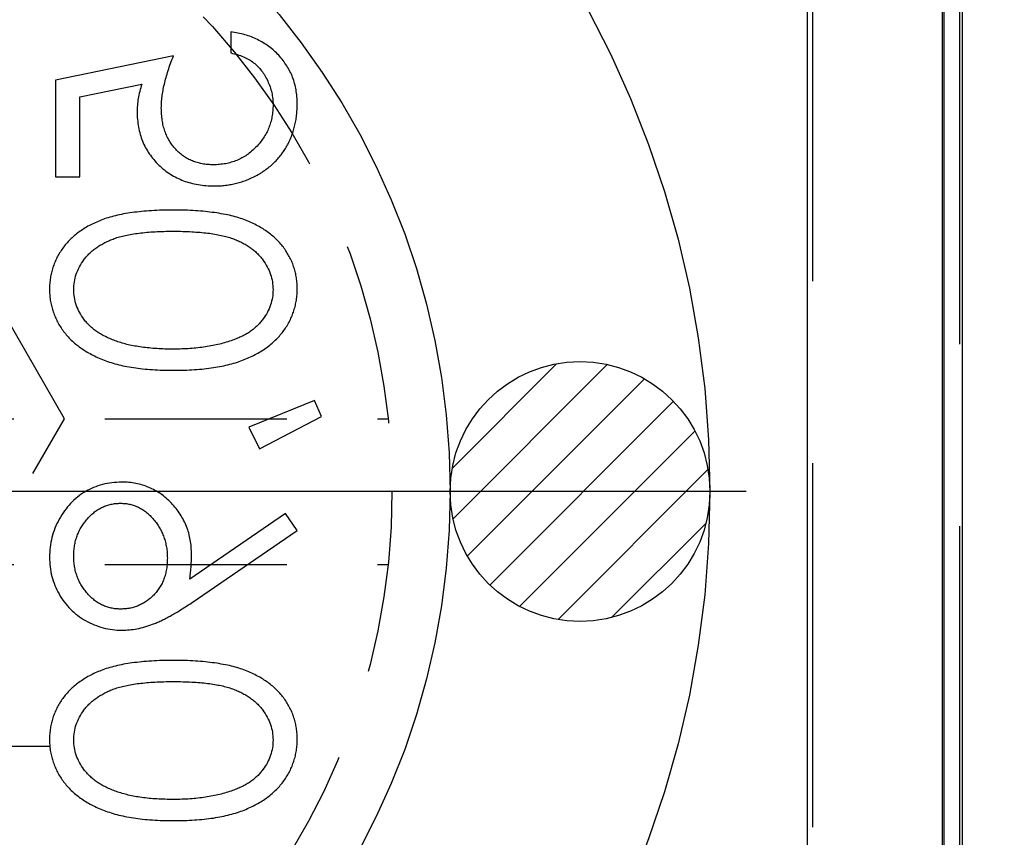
# Model space of a CAD drawing. Extents: x 2651 to 11825, y -3833 to 1075.
# Tile 244 of 256: x 4115 to 4129, y 251 to 262. Entities that reach past the tile are written whole.
import ezdxf

# ---------------------------------------------------------------- set-up
doc = ezdxf.new("R2010")
doc.units = 0
doc.header["$LTSCALE"] = 10
for name, pattern in [('CENTER', [2, 1.25, -0.25, 0.25, -0.25]), ('CNSCEN', [17, 15, -1, 0, -1]), ('CNSHID', [4, 3, -1]), ('DASHED', [0.75, 0.5, -0.25]), ('HIDDEN', [0.375, 0.25, -0.125])]:
    doc.linetypes.add(name, pattern=pattern)
doc.layers.get('0').update_dxf_attribs({"linetype": 'CONTINUOUS'})
doc.layers.get('Defpoints').update_dxf_attribs({"linetype": 'CONTINUOUS'})
for name, color, linetype in [('1', 7, 'CONTINUOUS'), ('COOL', 150, 'HIDDEN'), ('DIM', 3, 'CONTINUOUS'), ('PIN', 3, 'CONTINUOUS'), ('WL1-HL', 4, 'CNSHID'), ('WOR1-CL', 1, 'CNSCEN')]:
    doc.layers.add(name, color=color, linetype=linetype)
doc.styles.get("Standard").update_dxf_attribs({"font": 'romans.shx'})
doc.dimstyles.new('MM& INCH5', dxfattribs={"dimtxt": 5, "dimasz": 2.5, "dimexe": 1, "dimexo": 0.5, "dimtad": 0, "dimrnd": 1.38778e-17, "dimzin": 9, "dimdsep": 46, "dimtxsty": 'Standard', "dimblk": 'CLOSED', "dimcen": 0, "dimclrd": 3, "dimclre": 3, "dimclrt": 3, "dimazin": 2, "dimtfac": 0.75, "dimtofl": 0, "dimtmove": 0, "dimatfit": 3, "dimfxl": 0, "dimtolj": 1, "dimarcsym": 0})
doc.dimstyles.new('T5', dxfattribs={"dimtxt": 5, "dimasz": 4, "dimexe": 1.5, "dimexo": 1, "dimgap": 1.5, "dimtad": 0, "dimrnd": 1.38778e-17, "dimzin": 9, "dimdsep": 46, "dimtxsty": 'Standard', "dimblk": 'CLOSED', "dimcen": 0, "dimclrd": 3, "dimclre": 3, "dimclrt": 3, "dimazin": 2, "dimtfac": 0.75, "dimtofl": 0, "dimtmove": 0, "dimatfit": 3, "dimfxl": 0, "dimtolj": 1, "dimarcsym": 0})

# ---------------------------------------------------------------- blocks, each defined once
blk = doc.blocks.new('DSD')
at = {"layer": '1', "color": 6, "linetype": 'DASHED'}
for p, q in [((499.908, 459.883), (499.908, 509.019)), ((501.927, 509.019), (501.927, 460.933))]:
    blk.add_line(p, q, dxfattribs=at)
at = {"layer": '1', "color": 252, "linetype": 'Continuous'}
for p, q in [((501.692, 464.145), (501.692, 508.531)), ((499.831, 508.003), (499.831, 464.659)), ((501.71, 495.113), (501.71, 477.638)), ((501.969, 477.638), (501.969, 495.113))]:
    blk.add_line(p, q, dxfattribs=at)
at = {"layer": '1', "color": 7, "linetype": 'Continuous'}
for p, q in [((491.91, 493.31), (491.91, 493.019)), ((491.121, 492.978), (489.501, 492.646)), ((489.501, 492.646), (489.501, 491.317)), ((489.834, 492.419), (490.685, 492.593)), ((489.834, 491.317), (489.834, 492.419)), ((489.501, 491.317), (489.834, 491.317)), ((493.06, 488.245), (492.159, 487.878)), ((493.155, 488.027), (493.06, 488.245)), ((492.303, 487.58), (493.155, 488.027)), ((492.159, 487.878), (492.303, 487.58)), ((492.661, 486.692), (491.345, 485.791)), ((492.823, 486.459), (492.661, 486.692)), ((491.365, 485.462), (492.823, 486.459))]:
    blk.add_line(p, q, dxfattribs=at)
for points, knots in [([(492.823, 492.322), (492.822, 492.354), (492.821, 492.418), (492.808, 492.511), (492.789, 492.6), (492.761, 492.686), (492.725, 492.767), (492.68, 492.845), (492.629, 492.919), (492.569, 492.988), (492.504, 493.052), (492.433, 493.109), (492.357, 493.16), (492.277, 493.204), (492.192, 493.242), (492.102, 493.271), (492.007, 493.295), (491.943, 493.305), (491.91, 493.31)], [0, 0, 0, 0, 0.065421, 0.128708, 0.190236, 0.250724, 0.310637, 0.370766, 0.431615, 0.493523, 0.555883, 0.617342, 0.678668, 0.740711, 0.802985, 0.866803, 0.932347, 1, 1, 1, 1]), ([(490.955, 492.264), (490.955, 492.289), (490.956, 492.341), (490.964, 492.421), (490.978, 492.504), (490.996, 492.592), (491.019, 492.683), (491.048, 492.778), (491.082, 492.877), (491.108, 492.944), (491.121, 492.978)], [0, 0, 0, 0, 0.102203, 0.211023, 0.3251, 0.446502, 0.573788, 0.708901, 0.850358, 1, 1, 1, 1]), ([(491.91, 493.019), (491.94, 493.012), (492, 492.999), (492.083, 492.968), (492.158, 492.932), (492.224, 492.888), (492.282, 492.835), (492.333, 492.776), (492.379, 492.709), (492.418, 492.634), (492.451, 492.556), (492.473, 492.474), (492.489, 492.39), (492.49, 492.334), (492.491, 492.305)], [0, 0, 0, 0, 0.094687, 0.181994, 0.264377, 0.34218, 0.418618, 0.496509, 0.577369, 0.661511, 0.746733, 0.831258, 0.915206, 1, 1, 1, 1]), ([(490.685, 492.593), (490.676, 492.559), (490.658, 492.493), (490.637, 492.395), (490.625, 492.301), (490.623, 492.241), (490.622, 492.212)], [0, 0, 0, 0, 0.275068, 0.532901, 0.773973, 1, 1, 1, 1]), ([(491.67, 491.483), (491.644, 491.484), (491.593, 491.485), (491.518, 491.495), (491.448, 491.512), (491.381, 491.535), (491.318, 491.565), (491.258, 491.602), (491.203, 491.645), (491.152, 491.696), (491.105, 491.75), (491.065, 491.811), (491.031, 491.876), (491.002, 491.945), (490.981, 492.019), (490.966, 492.096), (490.957, 492.179), (490.955, 492.235), (490.955, 492.264)], [0, 0, 0, 0, 0.065351, 0.127916, 0.18836, 0.247216, 0.30563, 0.36377, 0.422661, 0.482687, 0.5433, 0.604118, 0.664965, 0.727413, 0.791468, 0.858055, 0.927037, 1, 1, 1, 1]), ([(492.491, 492.305), (492.49, 492.278), (492.489, 492.223), (492.477, 492.143), (492.459, 492.065), (492.433, 491.991), (492.401, 491.919), (492.359, 491.852), (492.312, 491.786), (492.257, 491.724), (492.197, 491.668), (492.133, 491.618), (492.064, 491.577), (491.992, 491.542), (491.917, 491.516), (491.838, 491.497), (491.755, 491.486), (491.698, 491.484), (491.67, 491.483)], [0, 0, 0, 0, 0.064207, 0.126425, 0.18768, 0.248216, 0.308305, 0.369661, 0.431699, 0.495947, 0.559758, 0.622295, 0.683911, 0.745092, 0.80674, 0.869087, 0.93329, 1, 1, 1, 1]), ([(491.682, 491.193), (491.708, 491.193), (491.761, 491.194), (491.839, 491.201), (491.915, 491.213), (491.989, 491.229), (492.062, 491.25), (492.133, 491.275), (492.203, 491.306), (492.27, 491.34), (492.335, 491.378), (492.396, 491.42), (492.454, 491.465), (492.507, 491.513), (492.556, 491.565), (492.602, 491.62), (492.644, 491.678), (492.681, 491.74), (492.715, 491.804), (492.743, 491.871), (492.768, 491.94), (492.788, 492.012), (492.804, 492.086), (492.815, 492.162), (492.822, 492.241), (492.823, 492.295), (492.823, 492.322)], [0, 0, 0, 0, 0.044014, 0.087434, 0.130118, 0.172554, 0.214555, 0.256298, 0.298438, 0.340849, 0.382715, 0.423924, 0.464246, 0.504074, 0.543862, 0.583567, 0.623094, 0.663229, 0.703551, 0.743938, 0.784541, 0.82575, 0.867757, 0.910745, 0.954914, 1, 1, 1, 1]), ([(490.622, 492.212), (490.623, 492.176), (490.625, 492.105), (490.64, 492.001), (490.663, 491.901), (490.695, 491.807), (490.737, 491.717), (490.789, 491.633), (490.849, 491.553), (490.919, 491.479), (490.996, 491.412), (491.078, 491.353), (491.166, 491.303), (491.259, 491.263), (491.357, 491.231), (491.461, 491.209), (491.57, 491.195), (491.644, 491.193), (491.682, 491.193)], [0, 0, 0, 0, 0.065808, 0.129394, 0.190894, 0.251281, 0.310815, 0.370371, 0.430768, 0.492881, 0.555104, 0.616067, 0.677256, 0.73826, 0.800762, 0.864778, 0.931045, 1, 1, 1, 1]), ([(491.122, 490.86), (491.07, 490.86), (490.969, 490.86), (490.822, 490.853), (490.685, 490.842), (490.556, 490.827), (490.436, 490.809), (490.326, 490.785), (490.224, 490.757), (490.131, 490.725), (490.046, 490.689), (489.966, 490.65), (489.892, 490.606), (489.822, 490.56), (489.758, 490.509), (489.699, 490.456), (489.647, 490.399), (489.599, 490.338), (489.557, 490.274), (489.52, 490.209), (489.488, 490.141), (489.463, 490.072), (489.443, 490.001), (489.429, 489.928), (489.42, 489.854), (489.419, 489.803), (489.418, 489.778)], [0, 0, 0, 0, 0.068595, 0.133246, 0.194313, 0.251279, 0.304513, 0.354235, 0.400481, 0.443411, 0.484015, 0.523252, 0.561042, 0.5979, 0.633518, 0.668314, 0.702496, 0.736685, 0.770293, 0.803437, 0.835913, 0.86846, 0.900847, 0.933467, 0.966258, 1, 1, 1, 1]), ([(492.823, 489.778), (492.823, 489.803), (492.822, 489.854), (492.813, 489.928), (492.799, 490.001), (492.779, 490.071), (492.755, 490.14), (492.723, 490.207), (492.687, 490.272), (492.645, 490.335), (492.598, 490.396), (492.545, 490.453), (492.486, 490.506), (492.422, 490.556), (492.353, 490.603), (492.278, 490.646), (492.198, 490.687), (492.111, 490.723), (492.018, 490.756), (491.916, 490.785), (491.805, 490.807), (491.685, 490.827), (491.557, 490.842), (491.42, 490.853), (491.274, 490.86), (491.173, 490.86), (491.122, 490.86)], [0, 0, 0, 0, 0.033787, 0.066622, 0.099285, 0.131361, 0.163585, 0.196104, 0.228902, 0.262158, 0.295991, 0.330218, 0.36506, 0.400951, 0.43762, 0.475708, 0.515381, 0.556414, 0.599765, 0.646424, 0.696431, 0.749782, 0.806573, 0.867436, 0.931887, 1, 1, 1, 1]), ([(489.751, 489.768), (489.752, 489.804), (489.756, 489.876), (489.783, 489.981), (489.829, 490.083), (489.88, 490.164), (489.928, 490.226), (489.97, 490.269), (490.016, 490.31), (490.067, 490.348), (490.121, 490.383), (490.179, 490.415), (490.242, 490.444), (490.309, 490.471), (490.383, 490.495), (490.464, 490.514), (490.553, 490.532), (490.651, 490.545), (490.757, 490.557), (490.871, 490.564), (490.993, 490.57), (491.077, 490.57), (491.121, 490.57)], [0, 0, 0, 0, 0.060387, 0.120883, 0.182755, 0.247811, 0.281299, 0.315088, 0.349702, 0.384857, 0.420966, 0.458511, 0.497175, 0.537602, 0.580503, 0.627468, 0.678388, 0.733983, 0.793747, 0.857714, 0.926698, 1, 1, 1, 1]), ([(491.121, 490.57), (491.164, 490.57), (491.248, 490.57), (491.37, 490.564), (491.484, 490.556), (491.589, 490.546), (491.687, 490.532), (491.776, 490.515), (491.858, 490.496), (491.931, 490.472), (491.998, 490.445), (492.061, 490.416), (492.12, 490.384), (492.174, 490.349), (492.224, 490.311), (492.27, 490.27), (492.312, 490.225), (492.361, 490.164), (492.413, 490.083), (492.457, 489.98), (492.485, 489.875), (492.489, 489.804), (492.491, 489.768)], [0, 0, 0, 0, 0.072951, 0.141584, 0.205926, 0.265301, 0.320597, 0.371817, 0.41879, 0.461699, 0.502134, 0.540804, 0.578181, 0.614297, 0.649678, 0.684299, 0.718359, 0.752081, 0.817652, 0.879722, 0.939966, 1, 1, 1, 1]), ([(489.418, 489.778), (489.419, 489.752), (489.42, 489.701), (489.428, 489.625), (489.443, 489.551), (489.463, 489.479), (489.488, 489.409), (489.52, 489.34), (489.556, 489.273), (489.6, 489.209), (489.648, 489.147), (489.702, 489.088), (489.762, 489.033), (489.827, 488.981), (489.899, 488.933), (489.975, 488.887), (490.058, 488.846), (490.147, 488.806), (490.242, 488.772), (490.345, 488.741), (490.455, 488.716), (490.573, 488.696), (490.7, 488.68), (490.834, 488.668), (490.975, 488.662), (491.072, 488.661), (491.122, 488.66)], [0, 0, 0, 0, 0.033788, 0.067194, 0.099862, 0.132567, 0.165151, 0.197913, 0.231319, 0.265083, 0.299255, 0.334399, 0.369943, 0.406284, 0.444064, 0.482998, 0.523354, 0.565537, 0.609613, 0.656391, 0.705885, 0.758325, 0.813832, 0.872795, 0.934722, 1, 1, 1, 1]), ([(491.121, 488.951), (491.082, 488.951), (491.006, 488.952), (490.894, 488.956), (490.788, 488.966), (490.687, 488.977), (490.592, 488.993), (490.502, 489.01), (490.418, 489.033), (490.339, 489.058), (490.265, 489.087), (490.196, 489.118), (490.133, 489.152), (490.074, 489.188), (490.02, 489.227), (489.973, 489.269), (489.929, 489.313), (489.88, 489.375), (489.829, 489.456), (489.783, 489.557), (489.756, 489.662), (489.752, 489.733), (489.751, 489.768)], [0, 0, 0, 0, 0.065681, 0.128486, 0.188175, 0.245106, 0.299448, 0.350823, 0.399942, 0.446672, 0.491255, 0.533376, 0.573853, 0.612526, 0.649597, 0.685532, 0.720106, 0.753838, 0.818925, 0.880493, 0.940311, 1, 1, 1, 1]), ([(491.122, 488.66), (491.172, 488.661), (491.268, 488.662), (491.409, 488.668), (491.542, 488.68), (491.668, 488.695), (491.786, 488.716), (491.896, 488.741), (491.998, 488.77), (492.093, 488.805), (492.181, 488.843), (492.263, 488.885), (492.34, 488.929), (492.411, 488.978), (492.477, 489.03), (492.537, 489.086), (492.591, 489.145), (492.64, 489.207), (492.683, 489.272), (492.721, 489.339), (492.752, 489.408), (492.778, 489.478), (492.798, 489.551), (492.812, 489.625), (492.822, 489.701), (492.823, 489.752), (492.823, 489.778)], [0, 0, 0, 0, 0.065063, 0.126773, 0.185516, 0.240765, 0.29298, 0.34225, 0.388919, 0.432776, 0.474628, 0.514775, 0.553606, 0.591426, 0.628028, 0.663804, 0.698984, 0.733591, 0.767628, 0.801208, 0.834264, 0.866981, 0.89972, 0.932702, 0.966176, 1, 1, 1, 1]), ([(492.491, 489.768), (492.489, 489.732), (492.486, 489.661), (492.458, 489.556), (492.415, 489.454), (492.364, 489.375), (492.316, 489.314), (492.274, 489.271), (492.228, 489.231), (492.178, 489.193), (492.124, 489.158), (492.065, 489.127), (492.002, 489.098), (491.957, 489.082), (491.935, 489.073)], [0, 0, 0, 0, 0.112813, 0.225394, 0.339595, 0.459675, 0.521735, 0.583926, 0.648174, 0.713881, 0.781004, 0.851451, 0.924051, 1, 1, 1, 1]), ([(491.935, 489.073), (491.906, 489.063), (491.847, 489.044), (491.756, 489.018), (491.661, 488.998), (491.561, 488.98), (491.457, 488.968), (491.349, 488.958), (491.236, 488.952), (491.16, 488.951), (491.121, 488.951)], [0, 0, 0, 0, 0.110588, 0.224542, 0.342503, 0.464324, 0.590756, 0.722227, 0.858843, 1, 1, 1, 1]), ([(490.41, 487.124), (490.365, 487.122), (490.276, 487.119), (490.146, 487.094), (490.023, 487.052), (489.908, 486.994), (489.801, 486.921), (489.706, 486.833), (489.622, 486.73), (489.549, 486.616), (489.491, 486.493), (489.449, 486.364), (489.423, 486.229), (489.42, 486.139), (489.418, 486.093)], [0, 0, 0, 0, 0.085249, 0.167327, 0.248175, 0.328829, 0.409908, 0.490584, 0.572993, 0.658265, 0.744222, 0.82906, 0.913938, 1, 1, 1, 1]), ([(491.37, 486.132), (491.369, 486.166), (491.367, 486.233), (491.354, 486.331), (491.333, 486.425), (491.302, 486.515), (491.263, 486.602), (491.215, 486.684), (491.159, 486.763), (491.094, 486.836), (491.023, 486.903), (490.948, 486.963), (490.868, 487.012), (490.784, 487.053), (490.696, 487.085), (490.605, 487.107), (490.509, 487.121), (490.443, 487.123), (490.41, 487.124)], [0, 0, 0, 0, 0.066295, 0.130131, 0.192862, 0.25436, 0.31591, 0.377338, 0.440205, 0.504175, 0.568034, 0.630228, 0.690861, 0.751422, 0.811466, 0.87275, 0.935391, 1, 1, 1, 1]), ([(489.751, 486.108), (489.751, 486.133), (489.753, 486.181), (489.761, 486.252), (489.776, 486.321), (489.797, 486.386), (489.824, 486.45), (489.856, 486.51), (489.895, 486.567), (489.939, 486.621), (489.986, 486.671), (490.037, 486.714), (490.091, 486.751), (490.146, 486.781), (490.205, 486.804), (490.266, 486.821), (490.329, 486.831), (490.372, 486.833), (490.394, 486.833)], [0, 0, 0, 0, 0.068712, 0.134812, 0.199538, 0.263335, 0.326747, 0.390328, 0.454126, 0.519203, 0.58351, 0.645497, 0.70529, 0.763488, 0.821856, 0.880004, 0.939108, 1, 1, 1, 1]), ([(490.394, 486.833), (490.416, 486.833), (490.459, 486.831), (490.523, 486.821), (490.583, 486.803), (490.642, 486.779), (490.698, 486.748), (490.751, 486.709), (490.802, 486.664), (490.85, 486.612), (490.894, 486.556), (490.933, 486.496), (490.965, 486.434), (490.991, 486.368), (491.012, 486.3), (491.027, 486.228), (491.036, 486.154), (491.037, 486.104), (491.038, 486.078)], [0, 0, 0, 0, 0.05954, 0.117423, 0.17444, 0.231734, 0.289722, 0.3492, 0.410516, 0.47508, 0.540094, 0.604444, 0.668697, 0.73211, 0.796739, 0.862906, 0.930462, 1, 1, 1, 1]), ([(491.345, 485.791), (491.352, 485.849), (491.366, 485.962), (491.369, 486.076), (491.37, 486.132)], [0, 0, 0, 0, 0.507858, 1, 1, 1, 1]), ([(489.418, 486.093), (489.42, 486.048), (489.423, 485.959), (489.448, 485.829), (489.489, 485.704), (489.546, 485.586), (489.618, 485.476), (489.703, 485.377), (489.802, 485.291), (489.913, 485.219), (490.031, 485.162), (490.155, 485.12), (490.283, 485.094), (490.37, 485.091), (490.414, 485.089)], [0, 0, 0, 0, 0.085532, 0.169003, 0.251943, 0.335682, 0.419409, 0.501265, 0.583703, 0.668, 0.751919, 0.834598, 0.916526, 1, 1, 1, 1]), ([(490.394, 485.38), (490.372, 485.381), (490.329, 485.382), (490.266, 485.392), (490.205, 485.409), (490.146, 485.432), (490.091, 485.462), (490.037, 485.499), (489.986, 485.542), (489.938, 485.592), (489.895, 485.646), (489.856, 485.704), (489.824, 485.764), (489.797, 485.827), (489.776, 485.893), (489.761, 485.962), (489.753, 486.034), (489.751, 486.083), (489.751, 486.108)], [0, 0, 0, 0, 0.06076, 0.119735, 0.177757, 0.235999, 0.29407, 0.353733, 0.415973, 0.48014, 0.545076, 0.608735, 0.672178, 0.735453, 0.799112, 0.864284, 0.930837, 1, 1, 1, 1]), ([(491.038, 486.078), (491.037, 486.052), (491.036, 486.002), (491.027, 485.929), (491.012, 485.859), (490.991, 485.794), (490.966, 485.732), (490.933, 485.674), (490.894, 485.62), (490.851, 485.571), (490.802, 485.526), (490.751, 485.487), (490.698, 485.454), (490.641, 485.427), (490.583, 485.405), (490.522, 485.39), (490.459, 485.382), (490.416, 485.381), (490.394, 485.38)], [0, 0, 0, 0, 0.072713, 0.141547, 0.208363, 0.272462, 0.33539, 0.397711, 0.459383, 0.522098, 0.584315, 0.644392, 0.703345, 0.761509, 0.82003, 0.878517, 0.938265, 1, 1, 1, 1]), ([(490.414, 485.089), (490.448, 485.09), (490.517, 485.093), (490.621, 485.108), (490.728, 485.134), (490.819, 485.164), (490.893, 485.193), (490.952, 485.22), (491.014, 485.25), (491.079, 485.285), (491.147, 485.323), (491.217, 485.366), (491.29, 485.412), (491.339, 485.445), (491.365, 485.462)], [0, 0, 0, 0, 0.09832, 0.199417, 0.305603, 0.416162, 0.474582, 0.537006, 0.603857, 0.67409, 0.749417, 0.828253, 0.912054, 1, 1, 1, 1]), ([(491.122, 484.674), (491.07, 484.674), (490.969, 484.673), (490.822, 484.667), (490.685, 484.656), (490.556, 484.641), (490.436, 484.623), (490.326, 484.598), (490.224, 484.571), (490.131, 484.539), (490.046, 484.503), (489.966, 484.464), (489.892, 484.42), (489.822, 484.373), (489.758, 484.323), (489.699, 484.27), (489.647, 484.212), (489.599, 484.152), (489.557, 484.088), (489.52, 484.022), (489.488, 483.955), (489.463, 483.886), (489.443, 483.815), (489.429, 483.742), (489.42, 483.667), (489.419, 483.617), (489.418, 483.591)], [0, 0, 0, 0, 0.068595, 0.133246, 0.194313, 0.251279, 0.304513, 0.354235, 0.400481, 0.443411, 0.484015, 0.523252, 0.561042, 0.5979, 0.633518, 0.668314, 0.702496, 0.736685, 0.770293, 0.803437, 0.835913, 0.86846, 0.900847, 0.933467, 0.966258, 1, 1, 1, 1]), ([(492.823, 483.591), (492.823, 483.617), (492.822, 483.667), (492.813, 483.742), (492.799, 483.814), (492.779, 483.885), (492.755, 483.954), (492.723, 484.021), (492.687, 484.086), (492.645, 484.149), (492.598, 484.209), (492.545, 484.267), (492.486, 484.32), (492.422, 484.37), (492.353, 484.417), (492.278, 484.46), (492.198, 484.5), (492.111, 484.537), (492.018, 484.569), (491.916, 484.598), (491.805, 484.621), (491.685, 484.64), (491.557, 484.656), (491.42, 484.667), (491.274, 484.673), (491.173, 484.674), (491.122, 484.674)], [0, 0, 0, 0, 0.033787, 0.066622, 0.099285, 0.131361, 0.163585, 0.196104, 0.228902, 0.262158, 0.295991, 0.330218, 0.36506, 0.400951, 0.43762, 0.475708, 0.515381, 0.556414, 0.599765, 0.646424, 0.696431, 0.749782, 0.806573, 0.867436, 0.931887, 1, 1, 1, 1]), ([(489.751, 483.582), (489.752, 483.617), (489.756, 483.689), (489.783, 483.795), (489.829, 483.897), (489.88, 483.977), (489.928, 484.039), (489.97, 484.083), (490.016, 484.124), (490.067, 484.161), (490.121, 484.196), (490.179, 484.229), (490.242, 484.258), (490.309, 484.285), (490.383, 484.309), (490.464, 484.328), (490.553, 484.346), (490.651, 484.359), (490.757, 484.37), (490.871, 484.378), (490.993, 484.383), (491.077, 484.383), (491.121, 484.383)], [0, 0, 0, 0, 0.060387, 0.120883, 0.182755, 0.247811, 0.281299, 0.315088, 0.349702, 0.384857, 0.420966, 0.458511, 0.497175, 0.537602, 0.580503, 0.627468, 0.678388, 0.733983, 0.793747, 0.857714, 0.926698, 1, 1, 1, 1]), ([(491.121, 484.383), (491.164, 484.383), (491.248, 484.383), (491.37, 484.378), (491.484, 484.37), (491.589, 484.36), (491.687, 484.345), (491.776, 484.329), (491.858, 484.309), (491.931, 484.286), (491.998, 484.259), (492.061, 484.229), (492.12, 484.198), (492.174, 484.163), (492.224, 484.124), (492.27, 484.083), (492.312, 484.039), (492.361, 483.977), (492.413, 483.896), (492.457, 483.794), (492.485, 483.689), (492.489, 483.617), (492.491, 483.582)], [0, 0, 0, 0, 0.072951, 0.141584, 0.205926, 0.265301, 0.320597, 0.371817, 0.41879, 0.461699, 0.502134, 0.540804, 0.578181, 0.614297, 0.649678, 0.684299, 0.718359, 0.752081, 0.817652, 0.879722, 0.939966, 1, 1, 1, 1]), ([(489.418, 483.591), (489.419, 483.566), (489.42, 483.514), (489.428, 483.439), (489.443, 483.365), (489.463, 483.293), (489.488, 483.222), (489.52, 483.154), (489.556, 483.087), (489.6, 483.023), (489.648, 482.961), (489.702, 482.902), (489.762, 482.847), (489.827, 482.794), (489.899, 482.746), (489.975, 482.7), (490.058, 482.659), (490.147, 482.62), (490.242, 482.586), (490.345, 482.555), (490.455, 482.53), (490.573, 482.509), (490.7, 482.493), (490.834, 482.482), (490.975, 482.475), (491.072, 482.474), (491.122, 482.474)], [0, 0, 0, 0, 0.033788, 0.067194, 0.099862, 0.132567, 0.165151, 0.197913, 0.231319, 0.265083, 0.299255, 0.334399, 0.369943, 0.406284, 0.444064, 0.482998, 0.523354, 0.565537, 0.609613, 0.656391, 0.705885, 0.758325, 0.813832, 0.872795, 0.934722, 1, 1, 1, 1]), ([(491.121, 482.764), (491.082, 482.765), (491.006, 482.766), (490.894, 482.77), (490.788, 482.779), (490.687, 482.79), (490.592, 482.806), (490.502, 482.824), (490.418, 482.847), (490.339, 482.872), (490.265, 482.9), (490.196, 482.932), (490.133, 482.965), (490.074, 483.002), (490.02, 483.041), (489.973, 483.083), (489.929, 483.127), (489.88, 483.189), (489.829, 483.27), (489.783, 483.371), (489.756, 483.475), (489.752, 483.546), (489.751, 483.582)], [0, 0, 0, 0, 0.065681, 0.128486, 0.188175, 0.245106, 0.299448, 0.350823, 0.399942, 0.446672, 0.491255, 0.533376, 0.573853, 0.612526, 0.649597, 0.685532, 0.720106, 0.753838, 0.818925, 0.880493, 0.940311, 1, 1, 1, 1]), ([(491.122, 482.474), (491.172, 482.474), (491.268, 482.475), (491.409, 482.481), (491.542, 482.493), (491.668, 482.508), (491.786, 482.529), (491.896, 482.555), (491.998, 482.583), (492.093, 482.618), (492.181, 482.656), (492.263, 482.698), (492.34, 482.743), (492.411, 482.791), (492.477, 482.843), (492.537, 482.9), (492.591, 482.958), (492.64, 483.021), (492.683, 483.086), (492.721, 483.153), (492.752, 483.222), (492.778, 483.292), (492.798, 483.364), (492.812, 483.439), (492.822, 483.514), (492.823, 483.566), (492.823, 483.591)], [0, 0, 0, 0, 0.065063, 0.126773, 0.185516, 0.240765, 0.29298, 0.34225, 0.388919, 0.432776, 0.474628, 0.514775, 0.553606, 0.591426, 0.628028, 0.663804, 0.698984, 0.733591, 0.767628, 0.801208, 0.834264, 0.866981, 0.89972, 0.932702, 0.966176, 1, 1, 1, 1]), ([(492.491, 483.582), (492.489, 483.546), (492.486, 483.474), (492.458, 483.369), (492.415, 483.268), (492.364, 483.188), (492.316, 483.128), (492.274, 483.084), (492.228, 483.044), (492.178, 483.007), (492.124, 482.972), (492.065, 482.94), (492.002, 482.912), (491.957, 482.895), (491.935, 482.887)], [0, 0, 0, 0, 0.112813, 0.225394, 0.339595, 0.459675, 0.521735, 0.583926, 0.648174, 0.713881, 0.781004, 0.851451, 0.924051, 1, 1, 1, 1]), ([(491.935, 482.887), (491.906, 482.877), (491.847, 482.857), (491.756, 482.832), (491.661, 482.812), (491.561, 482.793), (491.457, 482.781), (491.349, 482.771), (491.236, 482.765), (491.16, 482.765), (491.121, 482.764)], [0, 0, 0, 0, 0.110588, 0.224542, 0.342503, 0.464324, 0.590756, 0.722227, 0.858843, 1, 1, 1, 1])]:
    blk.add_open_spline(points, degree=3, knots=knots, dxfattribs=at)
blk = doc.blocks.new('*D143')
at = {"layer": 'Defpoints', "color": 0}
for p in [(4171.684, 387.642), (3870.047, 255.642), (3896.684, 255.642)]:
    blk.add_point(p, dxfattribs=at)
at = {"layer": 'DIM', "color": 3, "lineweight": -2}
blk.add_line((3896.184, 255.642), (3870.047, 255.642), dxfattribs=at)
at = {"layer": 'DIM', "color": 3, "insert": (3847.041, 255.642), "char_height": 5, "attachment_point": 5}
blk.add_mtext('\\A1;132 [5.197]', dxfattribs=at)
blk = doc.blocks.new('_Closed')
at = {"color": 0, "linetype": 'ByBlock', "lineweight": -2}
for p, q in [((-1, 0.1667), (0, 0)), ((-1, 0.1667), (-1, -0.1667)), ((0, 0), (-1, -0.1667)), ((0, 0), (-1, 0))]:
    blk.add_line(p, q, dxfattribs=at)
blk = doc.blocks.new('*D144')
at = {"layer": 'Defpoints', "color": 0}
for p in [(4171.684, 387.642), (3870.047, 263.642), (3962.156, 262.642)]:
    blk.add_point(p, dxfattribs=at)
at = {"layer": 'DIM', "color": 3, "lineweight": -2}
for p, q in [((3875.047, 263.642), (3870.047, 263.642)), ((3880.047, 262.642), (3875.047, 263.642)), ((3961.656, 262.642), (3880.047, 262.642))]:
    blk.add_line(p, q, dxfattribs=at)
at = {"layer": 'DIM', "color": 3, "insert": (3847.041, 263.642), "char_height": 5, "attachment_point": 5}
blk.add_mtext('\\A1;125 [4.921]', dxfattribs=at)
blk = doc.blocks.new('*D145')
at = {"layer": 'Defpoints', "color": 0}
for p in [(4171.684, 387.642), (3870.047, 212.642), (3896.684, 212.642)]:
    blk.add_point(p, dxfattribs=at)
at = {"layer": 'DIM', "color": 3, "lineweight": -2}
blk.add_line((3896.184, 212.642), (3870.047, 212.642), dxfattribs=at)
at = {"layer": 'DIM', "color": 3, "insert": (3849.422, 212.642), "char_height": 5, "attachment_point": 5}
blk.add_mtext('\\A1;175 [6.89]', dxfattribs=at)
blk = doc.blocks.new('*D146')
at = {"layer": 'Defpoints', "color": 0}
for p in [(4171.684, 387.642), (3870.047, 182.642), (3896.684, 182.642)]:
    blk.add_point(p, dxfattribs=at)
at = {"layer": 'DIM', "color": 3, "lineweight": -2}
blk.add_line((3896.184, 182.642), (3870.047, 182.642), dxfattribs=at)
at = {"layer": 'DIM', "color": 3, "insert": (3846.684, 182.642), "char_height": 5, "attachment_point": 5}
blk.add_mtext('\\A1;205 [8.071]', dxfattribs=at)
blk = doc.blocks.new('*D147')
at = {"layer": 'Defpoints', "color": 0}
for p in [(4171.684, 387.642), (3870.047, 162.642), (3896.684, 162.642)]:
    blk.add_point(p, dxfattribs=at)
at = {"layer": 'DIM', "color": 3, "lineweight": -2}
blk.add_line((3896.184, 162.642), (3870.047, 162.642), dxfattribs=at)
at = {"layer": 'DIM', "color": 3, "insert": (3846.684, 162.642), "char_height": 5, "attachment_point": 5}
blk.add_mtext('\\A1;225 [8.858]', dxfattribs=at)
blk = doc.blocks.new('*D148')
at = {"layer": 'Defpoints', "color": 0}
for p in [(4171.684, 387.642), (3870.047, 119.642), (3896.684, 119.642)]:
    blk.add_point(p, dxfattribs=at)
at = {"layer": 'DIM', "color": 3, "lineweight": -2}
blk.add_line((3896.184, 119.642), (3870.047, 119.642), dxfattribs=at)
at = {"layer": 'DIM', "color": 3, "insert": (3844.303, 119.642), "char_height": 5, "attachment_point": 5}
blk.add_mtext('\\A1;268 [10.551]', dxfattribs=at)
blk = doc.blocks.new('*D149')
at = {"layer": 'Defpoints', "color": 0}
for p in [(4171.684, 387.642), (3870.047, 12.642), (3896.684, 12.642)]:
    blk.add_point(p, dxfattribs=at)
at = {"layer": 'DIM', "color": 3, "lineweight": -2}
blk.add_line((3896.184, 12.642), (3870.047, 12.642), dxfattribs=at)
at = {"layer": 'DIM', "color": 3, "insert": (3844.303, 12.642), "char_height": 5, "attachment_point": 5}
blk.add_mtext('\\A1;375 [14.764]', dxfattribs=at)
blk = doc.blocks.new('*D150')
at = {"layer": 'Defpoints', "color": 0}
for p in [(4171.684, 387.642), (3870.047, 55.642), (3896.684, 55.642)]:
    blk.add_point(p, dxfattribs=at)
at = {"layer": 'DIM', "color": 3, "lineweight": -2}
blk.add_line((3896.184, 55.642), (3870.047, 55.642), dxfattribs=at)
at = {"layer": 'DIM', "color": 3, "insert": (3844.303, 55.642), "char_height": 5, "attachment_point": 5}
blk.add_mtext('\\A1;332 [13.071]', dxfattribs=at)
blk = doc.blocks.new('*D151')
at = {"layer": 'Defpoints', "color": 0}
for p in [(4171.684, 387.642), (3870.047, -22.358), (3962.156, -22.358)]:
    blk.add_point(p, dxfattribs=at)
at = {"layer": 'DIM', "color": 3, "lineweight": -2}
blk.add_line((3961.656, -22.358), (3870.047, -22.358), dxfattribs=at)
at = {"layer": 'DIM', "color": 3, "insert": (3844.303, -22.358), "char_height": 5, "attachment_point": 5}
blk.add_mtext('\\A1;410 [16.142]', dxfattribs=at)
blk = doc.blocks.new('*D152')
at = {"layer": 'Defpoints', "color": 0}
for p in [(4171.684, 387.642), (3870.047, -84.358), (3941.504, -84.358)]:
    blk.add_point(p, dxfattribs=at)
at = {"layer": 'DIM', "color": 3, "lineweight": -2}
blk.add_line((3941.004, -84.358), (3870.047, -84.358), dxfattribs=at)
at = {"layer": 'DIM', "color": 3, "insert": (3844.303, -84.358), "char_height": 5, "attachment_point": 5}
blk.add_mtext('\\A1;472 [18.583]', dxfattribs=at)
blk = doc.blocks.new('*D153')
at = {"layer": 'Defpoints', "color": 0}
for p in [(4171.684, 387.642), (3870.047, -57.358), (4069.264, -57.358)]:
    blk.add_point(p, dxfattribs=at)
at = {"layer": 'DIM', "color": 3, "lineweight": -2}
blk.add_line((4068.764, -57.358), (3870.047, -57.358), dxfattribs=at)
at = {"layer": 'DIM', "color": 3, "insert": (3846.684, -57.358), "char_height": 5, "attachment_point": 5}
blk.add_mtext('\\A1;445 [17.52]', dxfattribs=at)
blk = doc.blocks.new('*D154')
at = {"layer": 'Defpoints', "color": 0}
for p in [(4171.684, 387.642), (3870.047, -104.358), (4071.444, -104.358)]:
    blk.add_point(p, dxfattribs=at)
at = {"layer": 'DIM', "color": 3, "lineweight": -2}
blk.add_line((4070.944, -104.358), (3870.047, -104.358), dxfattribs=at)
at = {"layer": 'DIM', "color": 3, "insert": (3846.684, -104.358), "char_height": 5, "attachment_point": 5}
blk.add_mtext('\\A1;492 [19.37]', dxfattribs=at)
blk = doc.blocks.new('*D155')
at = {"layer": 'Defpoints', "color": 0}
for p in [(4171.684, 387.642), (3870.047, -124.358), (4057.484, -124.358)]:
    blk.add_point(p, dxfattribs=at)
at = {"layer": 'DIM', "color": 3, "lineweight": -2}
blk.add_line((4056.984, -124.358), (3870.047, -124.358), dxfattribs=at)
at = {"layer": 'DIM', "color": 3, "insert": (3844.303, -124.358), "char_height": 5, "attachment_point": 5}
blk.add_mtext('\\A1;512 [20.157]', dxfattribs=at)
blk = doc.blocks.new('*D191')
at = {"layer": 'Defpoints', "color": 0}
for p in [(4171.684, 387.642), (3870.047, 190.642), (4098.024, 184.442)]:
    blk.add_point(p, dxfattribs=at)
at = {"layer": 'DIM', "color": 3, "lineweight": -2}
for p, q in [((3875.047, 190.642), (3870.047, 190.642)), ((3880.047, 184.442), (3875.047, 190.642)), ((4097.524, 184.442), (3880.047, 184.442))]:
    blk.add_line(p, q, dxfattribs=at)
at = {"layer": 'DIM', "color": 3, "insert": (3851.446, 190.642), "char_height": 5, "attachment_point": 5}
blk.add_mtext('\\A1;203.2 [8]', dxfattribs=at)
blk = doc.blocks.new('*D192')
at = {"layer": 'Defpoints', "color": 0}
for p in [(4171.684, 387.642), (3870.047, 32.042), (4076.434, 32.042)]:
    blk.add_point(p, dxfattribs=at)
at = {"layer": 'DIM', "color": 3, "lineweight": -2}
blk.add_line((4075.934, 32.042), (3870.047, 32.042), dxfattribs=at)
at = {"layer": 'DIM', "color": 3, "insert": (3849.065, 32.042), "char_height": 5, "attachment_point": 5}
blk.add_mtext('\\A1;355.6 [14]', dxfattribs=at)
blk = doc.blocks.new('*D194')
at = {"layer": 'Defpoints', "color": 0}
for p in [(4171.684, 387.642), (3974.684, -117.538), (3974.684, -149.953)]:
    blk.add_point(p, dxfattribs=at)
at = {"layer": 'DIM', "color": 3, "lineweight": -2}
blk.add_line((3974.684, -118.038), (3974.684, -149.953), dxfattribs=at)
at = {"layer": 'DIM', "color": 3, "insert": (3974.684, -172.959), "char_height": 5, "attachment_point": 5, "rotation": 90}
blk.add_mtext('\\A1;197 [7.756]', dxfattribs=at)
blk = doc.blocks.new('*D195')
at = {"layer": 'Defpoints', "color": 0}
for p in [(4171.684, 387.642), (4046.684, -137.358), (4046.684, -149.953)]:
    blk.add_point(p, dxfattribs=at)
at = {"layer": 'DIM', "color": 3, "lineweight": -2}
blk.add_line((4046.684, -137.858), (4046.684, -149.953), dxfattribs=at)
at = {"layer": 'DIM', "color": 3, "insert": (4046.684, -172.959), "char_height": 5, "attachment_point": 5, "rotation": 90}
blk.add_mtext('\\A1;125 [4.921]', dxfattribs=at)
blk = doc.blocks.new('*D196')
at = {"layer": 'Defpoints', "color": 0}
for p in [(4171.684, 387.642), (4064.684, -131.558), (4064.684, -149.953)]:
    blk.add_point(p, dxfattribs=at)
at = {"layer": 'DIM', "color": 3, "lineweight": -2}
blk.add_line((4064.684, -132.058), (4064.684, -149.953), dxfattribs=at)
at = {"layer": 'DIM', "color": 3, "insert": (4064.684, -172.959), "char_height": 5, "attachment_point": 5, "rotation": 90}
blk.add_mtext('\\A1;107 [4.213]', dxfattribs=at)
blk = doc.blocks.new('*D197')
at = {"layer": 'Defpoints', "color": 0}
for p in [(4171.684, 387.642), (4086.684, -119.598), (4086.684, -149.953)]:
    blk.add_point(p, dxfattribs=at)
at = {"layer": 'DIM', "color": 3, "lineweight": -2}
blk.add_line((4086.684, -120.098), (4086.684, -149.953), dxfattribs=at)
at = {"layer": 'DIM', "color": 3, "insert": (4086.684, -170.935), "char_height": 5, "attachment_point": 5, "rotation": 90}
blk.add_mtext('\\A1;85 [3.346]', dxfattribs=at)
blk = doc.blocks.new('*D198')
at = {"layer": 'Defpoints', "color": 0}
for p in [(4171.684, 387.642), (4096.684, -84.778), (4096.684, -149.953)]:
    blk.add_point(p, dxfattribs=at)
at = {"layer": 'DIM', "color": 3, "lineweight": -2}
blk.add_line((4096.684, -85.278), (4096.684, -149.953), dxfattribs=at)
at = {"layer": 'DIM', "color": 3, "insert": (4096.684, -170.935), "char_height": 5, "attachment_point": 5, "rotation": 90}
blk.add_mtext('\\A1;75 [2.953]', dxfattribs=at)
blk = doc.blocks.new('*D279')
at = {"layer": 'Defpoints', "color": 0}
for p in [(4171.684, 387.642), (3870.047, -67.358), (3896.684, -67.358)]:
    blk.add_point(p, dxfattribs=at)
at = {"layer": 'DIM', "color": 3, "lineweight": -2}
blk.add_line((3896.184, -67.358), (3870.047, -67.358), dxfattribs=at)
at = {"layer": 'DIM', "color": 3, "insert": (3844.303, -67.358), "char_height": 5, "attachment_point": 5}
blk.add_mtext('\\A1;455 [17.913]', dxfattribs=at)
blk = doc.blocks.new('*X8')
at = {"color": 0}
for p, q in [((769.614, 286.66), (771.046, 288.092)), ((769.624, 285.963), (771.743, 288.082)), ((769.819, 285.451), (772.255, 287.887)), ((770.129, 285.053), (772.653, 287.577)), ((770.539, 284.757), (772.949, 287.167)), ((771.067, 284.578), (773.128, 286.639)), ((771.802, 284.605), (773.101, 285.904))]:
    blk.add_line(p, q, dxfattribs=at)
blk = doc.blocks.new('117')
at = {"layer": 'WL1-HL'}
for centre, radius in [((254.95, 1693.104), 13.87), ((254.95, 1693.104), 10.3), ((267.035, 1693.104), 1.785)]:
    blk.add_circle(centre, radius, dxfattribs=at)
at = {"layer": 'WOR1-CL'}
blk.add_line((269.32, 1693.104), (240.58, 1693.104), dxfattribs=at)
at = {"layer": 'WL1-HL'}
blk.add_blockref('*X8', (-504.334, 1406.767), dxfattribs=at)
blk = doc.blocks.new('A$C257357D5')
at = {"layer": 'COOL'}
for p, q in [((-70.447, -31), (-51.553, -31)), ((-70.447, -33), (-51.553, -33))]:
    blk.add_line(p, q, dxfattribs=at)
at = {"layer": 'COOL', "color": 1, "linetype": 'CENTER'}
blk.add_line((-56.2, -35.5), (-65.8, -35.5), dxfattribs=at)
at = {"layer": 'COOL'}
blk.add_lwpolyline([(-237.406, -35), (-58.309, -35), (-56, -31), (-58.309, -27), (-237.406, -27)], dxfattribs=at)
blk.add_circle((-61, -32), 9.5, dxfattribs=at)
blk.add_blockref('117', (-315.95, -1725.104), dxfattribs=at)
blk = doc.blocks.new('*D3339')
at = {"layer": 'Defpoints', "color": 0}
for p in [(4171.684, 387.642), (4078.178, 233.642), (4094.874, 233.642)]:
    blk.add_point(p, dxfattribs=at)
at = {"layer": 'PIN', "color": 3, "lineweight": -2}
blk.add_line((4093.874, 233.642), (4078.178, 233.642), dxfattribs=at)
at = {"layer": 'PIN', "color": 3, "insert": (4070.488, 233.642), "char_height": 5, "attachment_point": 5}
blk.add_mtext('\\A1;154', dxfattribs=at)

msp = doc.modelspace()

# ---------------------------------------------------------------- block references
at = {"layer": 'DIM'}
for name, p in [('DSD', (3626.059, -231.352)), ('A$C257357D5', (4171.684, 287.642))]:
    msp.add_blockref(name, p, dxfattribs=at)

# ---------------------------------------------------------------- dimensions: what is measured, and where the dimension line sits
for feature_location, offset, dtype, picture, middle in [((3962.156, -22.358), (-92.109, 0), 0, '*D151', (3844.303, -22.358)), ((3941.504, -84.358), (-71.457, 0), 0, '*D152', (3844.303, -84.358)), ((3896.684, -67.358), (-26.637, 0), 0, '*D279', (3844.303, -67.358)), ((4057.484, -124.358), (-187.437, 0), 0, '*D155', (3844.303, -124.358)), ((3896.684, 12.642), (-26.637, 0), 0, '*D149', (3844.303, 12.642)), ((3896.684, 55.642), (-26.637, 0), 0, '*D150', (3844.303, 55.642)), ((3896.684, 119.642), (-26.637, 0), 0, '*D148', (3844.303, 119.642)), ((4069.264, -57.358), (-199.217, 0), 0, '*D153', (3846.684, -57.358)), ((4071.444, -104.358), (-201.397, 0), 0, '*D154', (3846.684, -104.358)), ((3896.684, 182.642), (-26.637, 0), 0, '*D146', (3846.684, 182.642)), ((3896.684, 162.642), (-26.637, 0), 0, '*D147', (3846.684, 162.642)), ((3896.684, 255.642), (-26.637, 0), 0, '*D143', (3847.041, 255.642)), ((3962.156, 262.642), (-92.109, 1), 0, '*D144', (3847.041, 263.642)), ((4076.434, 32.042), (-206.387, 0), 0, '*D192', (3849.065, 32.042)), ((3896.684, 212.642), (-26.637, 0), 0, '*D145', (3849.422, 212.642)), ((4098.024, 184.442), (-227.977, 6.2), 0, '*D191', (3851.446, 190.642)), ((3974.684, -117.538), (0, -32.415), 1, '*D194', (3974.684, -172.959)), ((4046.684, -137.358), (0, -12.595), 1, '*D195', (4046.684, -172.959)), ((4064.684, -131.558), (0, -18.395), 1, '*D196', (4064.684, -172.959)), ((4086.684, -119.598), (0, -30.355), 1, '*D197', (4086.684, -170.935)), ((4096.684, -84.778), (0, -65.175), 1, '*D198', (4096.684, -170.935))]:
    dim = msp.add_ordinate_dim(feature_location=feature_location, offset=offset, dtype=dtype, origin=(4171.684, 387.642), dimstyle='MM& INCH5', dxfattribs=at)
    dim.commit()
    dim.dimension.update_dxf_attribs({"geometry": picture, "text_midpoint": middle})
at = {"layer": 'PIN'}
dim = msp.add_ordinate_dim(feature_location=(4094.874, 233.642), offset=(-16.696, 0), dtype=0, origin=(4171.684, 387.642), dimstyle='T5', dxfattribs=at)
dim.commit()
dim.dimension.update_dxf_attribs({"geometry": '*D3339', "text_midpoint": (4070.488, 233.642)})

doc.saveas('drawing.dxf')
